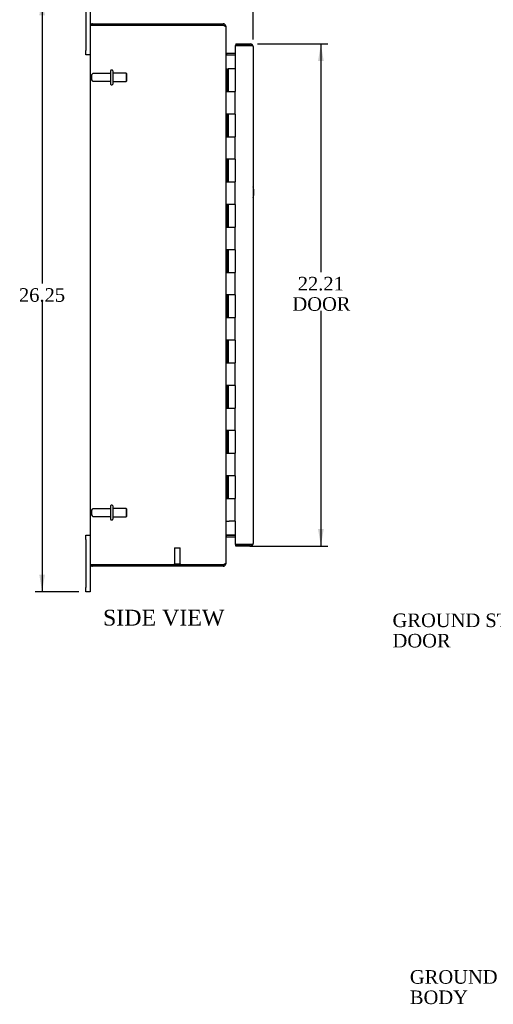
# Model space of a CAD drawing. Header units: inches. Extents: x 2 to 115, y 1 to 79.
# Tile 1 of 8: x 3 to 24, y 4 to 48. Entities that reach past the tile are written whole.
import ezdxf
from ezdxf.enums import TextEntityAlignment as Align

# ---------------------------------------------------------------- set-up
doc = ezdxf.new("R2010")
doc.units = ezdxf.units.IN
doc.header["$MEASUREMENT"] = 0
for name, color, linetype in [('COM40153-1', 7, 'CONTINUOUS'), ('COM48430', 7, 'CONTINUOUS'), ('COM71780-10', 7, 'CONTINUOUS'), ('DEFAULT', 7, 'CONTINUOUS'), ('FET07710', 7, 'CONTINUOUS'), ('HNG10620-20B', 7, 'CONTINUOUS'), ('HNG10620-20C', 7, 'CONTINUOUS'), ('STD21878', 7, 'CONTINUOUS'), ('STD26094', 7, 'CONTINUOUS')]:
    doc.layers.add(name, color=color, linetype=linetype)
doc.styles.add('SEACAD_TIMES_NEW_ROMAN', font='times.ttf')

# ---------------------------------------------------------------- blocks, each defined once
blk = doc.blocks.new('SEANNOT_GROUP1')
at = {"layer": 'DEFAULT', "linetype": 'Continuous'}
blk.add_hatch(color=136, dxfattribs=at).paths.add_polyline_path([(31.39, 8.253), (31.933, 8.785), (31.247, 8.458)])
at = {"layer": 'DEFAULT', "color": 136, "linetype": 'Continuous'}
blk.add_line((27.229, 5.492), (26.929, 5.492), dxfattribs=at)
blk.add_lwpolyline([(27.229, 5.492), (31.933, 8.785)], dxfattribs=at)
at = {"layer": 'DEFAULT', "color": 136, "linetype": 'Continuous', "style": 'SEACAD_TIMES_NEW_ROMAN'}
for s, p in [('GROUND STUD', (20.363, 5.792)), ('BODY', (20.363, 4.892))]:
    blk.add_text(s, height=0.6, dxfattribs=at).set_placement(p, align=Align.TOP_LEFT)
blk = doc.blocks.new('SEANNOT_GROUP2')
at = {"layer": 'DEFAULT', "linetype": 'Continuous'}
blk.add_hatch(color=136, dxfattribs=at).paths.add_polyline_path([(31.175, 25.895), (31.611, 26.518), (30.997, 26.07)])
at = {"layer": 'DEFAULT', "color": 136, "linetype": 'Continuous'}
blk.add_line((26.462, 21.265), (26.162, 21.265), dxfattribs=at)
blk.add_lwpolyline([(26.462, 21.265), (31.611, 26.518)], dxfattribs=at)
at = {"layer": 'DEFAULT', "color": 136, "linetype": 'Continuous', "style": 'SEACAD_TIMES_NEW_ROMAN'}
for s, p in [('GROUND STUD', (19.597, 21.565)), ('DOOR', (19.597, 20.665))]:
    blk.add_text(s, height=0.6, dxfattribs=at).set_placement(p, align=Align.TOP_LEFT)
blk = doc.blocks.new('GDIMGGROUP5')
at = {"layer": 'DEFAULT', "linetype": 'Continuous'}
for points in [[(6.969, 50.326), (6.219, 50.201), (6.969, 50.076)], [(12.679, 50.326), (12.679, 50.076), (13.429, 50.201)]]:
    blk.add_hatch(color=136, dxfattribs=at).paths.add_polyline_path(points)
at = {"layer": 'DEFAULT', "color": 136, "linetype": 'Continuous'}
for p, q in [((6.219, 48.89), (6.219, 50.501)), ((6.219, 50.201), (8.818, 50.201)), ((10.83, 50.201), (13.429, 50.201)), ((13.429, 46.947), (13.429, 50.501))]:
    blk.add_line(p, q, dxfattribs=at)
at = {"layer": 'DEFAULT', "color": 136, "linetype": 'Continuous', "style": 'SEACAD_TIMES_NEW_ROMAN'}
blk.add_text('7.21', height=0.6, dxfattribs=at).set_placement((9.028, 50.501), align=Align.TOP_LEFT)
blk = doc.blocks.new('GDIMGGROUP6')
at = {"layer": 'DEFAULT', "linetype": 'Continuous'}
for points in [[(3.976, 48.028), (4.226, 48.028), (4.101, 48.778)], [(3.976, 23.278), (4.101, 22.528), (4.226, 23.278)]]:
    blk.add_hatch(color=136, dxfattribs=at).paths.add_polyline_path(points)
at = {"layer": 'DEFAULT', "color": 136, "linetype": 'Continuous'}
for p, q in [((5.732, 48.778), (3.801, 48.778)), ((4.101, 48.778), (4.101, 36.163)), ((4.101, 35.353), (4.101, 22.528)), ((5.732, 22.528), (3.801, 22.528))]:
    blk.add_line(p, q, dxfattribs=at)
at = {"layer": 'DEFAULT', "color": 136, "linetype": 'Continuous', "style": 'SEACAD_TIMES_NEW_ROMAN'}
blk.add_text('26.25', height=0.6, dxfattribs=at).set_placement((3.078, 35.953), align=Align.TOP_LEFT)
blk = doc.blocks.new('GDIMGGROUP21')
at = {"layer": 'DEFAULT', "linetype": 'Continuous'}
for points in [[(16.553, 46.005), (16.428, 46.755), (16.303, 46.005)], [(16.553, 25.3), (16.303, 25.3), (16.428, 24.55)]]:
    blk.add_hatch(color=136, dxfattribs=at).paths.add_polyline_path(points)
at = {"layer": 'DEFAULT', "color": 136, "linetype": 'Continuous'}
for p, q in [((13.621, 46.755), (16.728, 46.755)), ((16.428, 46.755), (16.428, 36.665)), ((16.428, 34.955), (16.428, 24.55)), ((13.291, 24.55), (16.728, 24.55))]:
    blk.add_line(p, q, dxfattribs=at)
at = {"layer": 'DEFAULT', "color": 136, "linetype": 'Continuous', "style": 'SEACAD_TIMES_NEW_ROMAN'}
for s, p in [('22.21', (15.405, 36.455)), ('DOOR', (15.17, 35.555))]:
    blk.add_text(s, height=0.6, dxfattribs=at).set_placement(p, align=Align.TOP_LEFT)

msp = doc.modelspace()

# ---------------------------------------------------------------- linework, layer by layer
at = {"layer": 'COM40153-1', "color": 7}
msp.add_arc((12.719, 40.193), 0.75, 341.2031, 18.7969, dxfattribs=at)
at = {"layer": 'COM48430', "color": 7}
for p, q in [((6.219, 47.545), (6.219, 23.761)), ((6.327, 47.581), (6.225, 47.581)), ((6.225, 47.581), (6.327, 47.581)), ((6.327, 47.653), (12.111, 47.653)), ((12.111, 47.581), (6.327, 47.581)), ((6.327, 47.581), (12.111, 47.581)), ((12.111, 47.581), (12.111, 47.653)), ((12.195, 47.545), (12.219, 47.545)), ((12.219, 47.545), (12.219, 47.521)), ((12.219, 47.519), (12.219, 23.787)), ((12.255, 46.35), (12.255, 46.278)), ((12.255, 46.35), (12.634, 46.35)), ((12.255, 46.278), (12.634, 46.278)), ((12.634, 46.264), (12.255, 46.264)), ((12.255, 25.041), (12.634, 25.041)), ((12.255, 25.028), (12.634, 25.028)), ((12.255, 24.956), (12.255, 25.028)), ((12.255, 24.956), (12.634, 24.956)), ((6.327, 23.725), (6.225, 23.725)), ((6.225, 23.725), (6.327, 23.725)), ((6.327, 23.725), (12.111, 23.725)), ((12.111, 23.725), (6.327, 23.725)), ((12.111, 23.653), (6.327, 23.653)), ((12.111, 23.725), (12.111, 23.653)), ((12.195, 23.761), (12.219, 23.761)), ((12.219, 23.785), (12.219, 23.761))]:
    msp.add_line(p, q, dxfattribs=at)
for centre, radius, start, end in [((6.327, 47.545), 0.108, 160.5288, 180), ((6.327, 47.545), 0.108, 90, 160.5288), ((12.111, 47.545), 0.108, 0, 90), ((12.111, 47.545), 0.036, 51.2767, 90), ((12.255, 46.386), 0.036, 180, 270), ((12.255, 46.386), 0.108, 259.6031, 270), ((12.255, 24.92), 0.036, 90, 180), ((12.255, 24.92), 0.108, 90, 100.3965), ((6.327, 23.761), 0.108, 180, 199.4712), ((6.327, 23.761), 0.108, 199.4712, 270), ((12.111, 23.761), 0.108, 270, 360), ((12.111, 23.761), 0.036, 270, 308.7233)]:
    msp.add_arc(centre, radius, start, end, dxfattribs=at)
for centre, start_param, end_param in [((6.327, 47.545), 2.801756, 3.141593), ((6.327, 23.761), 3.141593, 3.48143)]:
    msp.add_ellipse(centre, major_axis=(0.108, 0), ratio=0.997813, start_param=start_param, end_param=end_param, dxfattribs=at)
for points, knots in [([(12.111, 47.581), (12.125, 47.576), (12.139, 47.57), (12.165, 47.56), (12.177, 47.555), (12.197, 47.545), (12.205, 47.54), (12.216, 47.529), (12.219, 47.524), (12.219, 47.519)], [0, 0, 0, 0, 0.25, 0.25, 0.5, 0.5, 0.75, 0.75, 1, 1, 1, 1]), ([(12.219, 46.368), (12.219, 46.357), (12.219, 46.347), (12.222, 46.327), (12.223, 46.316), (12.227, 46.302), (12.228, 46.297), (12.232, 46.288), (12.234, 46.283), (12.238, 46.275), (12.241, 46.272), (12.246, 46.268), (12.248, 46.266), (12.251, 46.265), (12.253, 46.265), (12.255, 46.264)], [0, 0, 0, 0, 0.25, 0.25, 0.5, 0.5, 0.625, 0.625, 0.75, 0.75, 0.875, 0.875, 0.9375, 0.9375, 1, 1, 1, 1]), ([(12.255, 25.041), (12.253, 25.041), (12.251, 25.041), (12.248, 25.039), (12.246, 25.038), (12.241, 25.034), (12.238, 25.03), (12.234, 25.022), (12.232, 25.018), (12.228, 25.009), (12.227, 25.004), (12.223, 24.989), (12.222, 24.979), (12.219, 24.959), (12.219, 24.948), (12.219, 24.938)], [0, 0, 0, 0, 0.0625, 0.0625, 0.125, 0.125, 0.25, 0.25, 0.375, 0.375, 0.5, 0.5, 0.75, 0.75, 1, 1, 1, 1]), ([(12.219, 23.787), (12.219, 23.781), (12.216, 23.776), (12.205, 23.766), (12.197, 23.761), (12.177, 23.751), (12.165, 23.745), (12.139, 23.735), (12.125, 23.73), (12.111, 23.725)], [0, 0, 0, 0, 0.25, 0.25, 0.5, 0.5, 0.75, 0.75, 1, 1, 1, 1])]:
    msp.add_open_spline(points, degree=3, knots=knots, dxfattribs=at)
at = {"layer": 'COM71780-10', "color": 7}
for p, q in [((13.321, 46.683), (12.634, 46.683)), ((12.634, 46.683), (12.634, 45.653)), ((12.662, 46.755), (12.662, 46.683)), ((12.662, 46.755), (13.321, 46.755)), ((12.662, 46.683), (13.321, 46.683)), ((13.423, 46.683), (13.321, 46.683)), ((13.321, 46.683), (13.423, 46.683)), ((13.429, 46.647), (13.429, 24.658)), ((12.634, 25.653), (12.634, 24.622)), ((12.634, 24.622), (13.321, 24.622)), ((12.662, 24.55), (12.662, 24.622)), ((13.321, 24.622), (12.662, 24.622)), ((13.321, 24.55), (12.662, 24.55)), ((13.321, 24.622), (13.423, 24.622)), ((13.423, 24.622), (13.321, 24.622))]:
    msp.add_line(p, q, dxfattribs=at)
for centre, start, end in [((13.321, 46.647), 19.4712, 90), ((13.321, 46.647), 0, 19.4712), ((13.321, 24.658), 270, 340.5288), ((13.321, 24.658), 340.5288, 360)]:
    msp.add_arc(centre, 0.108, start, end, dxfattribs=at)
for centre, start_param, end_param in [((13.321, 46.647), 3.141593, 3.48143), ((13.321, 24.658), 2.801756, 3.141593)]:
    msp.add_ellipse(centre, major_axis=(-0.108, 0), ratio=0.997813, start_param=start_param, end_param=end_param, dxfattribs=at)
at = {"layer": 'FET07710', "color": 7}
for p, q in [((6.032, 48.59), (6.032, 46.465)), ((6.219, 48.59), (6.219, 47.545)), ((6.032, 46.278), (6.032, 46.465)), ((6.219, 46.278), (6.032, 46.278)), ((6.032, 24.84), (6.032, 25.028)), ((6.032, 25.028), (6.219, 25.028)), ((6.032, 24.84), (6.032, 22.715)), ((6.219, 23.761), (6.219, 22.715)), ((6.032, 22.528), (6.032, 22.715)), ((6.219, 22.715), (6.219, 22.528)), ((6.219, 22.528), (6.032, 22.528))]:
    msp.add_line(p, q, dxfattribs=at)
at = {"layer": 'HNG10620-20B', "color": 7}
for p, q in [((12.219, 45.653), (12.245, 45.653)), ((12.245, 45.653), (12.263, 45.653)), ((12.263, 45.653), (12.305, 45.653)), ((12.263, 45.653), (12.263, 44.653)), ((12.305, 45.653), (12.305, 44.653)), ((12.263, 44.653), (12.371, 44.653)), ((12.371, 44.653), (12.634, 44.653)), ((12.634, 43.653), (12.634, 44.653)), ((12.371, 43.653), (12.263, 43.653)), ((12.263, 43.653), (12.263, 42.653)), ((12.305, 43.653), (12.305, 42.653)), ((12.634, 43.653), (12.371, 43.653)), ((12.263, 42.653), (12.371, 42.653)), ((12.371, 42.653), (12.634, 42.653)), ((12.634, 41.653), (12.634, 42.653)), ((12.371, 41.653), (12.263, 41.653)), ((12.263, 41.653), (12.263, 40.653)), ((12.305, 41.653), (12.305, 40.653)), ((12.634, 41.653), (12.371, 41.653)), ((12.263, 40.653), (12.371, 40.653)), ((12.371, 40.653), (12.634, 40.653)), ((12.634, 39.653), (12.634, 40.653)), ((12.371, 39.653), (12.263, 39.653)), ((12.263, 39.653), (12.263, 38.653)), ((12.305, 39.653), (12.305, 38.653)), ((12.634, 39.653), (12.371, 39.653)), ((12.263, 38.653), (12.371, 38.653)), ((12.371, 38.653), (12.634, 38.653)), ((12.634, 37.653), (12.634, 38.653)), ((12.371, 37.653), (12.263, 37.653)), ((12.263, 37.653), (12.263, 36.653)), ((12.305, 37.653), (12.305, 36.653)), ((12.634, 37.653), (12.371, 37.653)), ((12.263, 36.653), (12.371, 36.653)), ((12.371, 36.653), (12.634, 36.653)), ((12.634, 35.653), (12.634, 36.653)), ((12.371, 35.653), (12.263, 35.653)), ((12.263, 35.653), (12.263, 34.653)), ((12.305, 35.653), (12.305, 34.653)), ((12.634, 35.653), (12.371, 35.653)), ((12.263, 34.653), (12.371, 34.653)), ((12.371, 34.653), (12.634, 34.653)), ((12.634, 33.653), (12.634, 34.653)), ((12.371, 33.653), (12.263, 33.653)), ((12.263, 33.653), (12.263, 32.653)), ((12.305, 33.653), (12.305, 32.653)), ((12.634, 33.653), (12.371, 33.653)), ((12.263, 32.653), (12.371, 32.653)), ((12.371, 32.653), (12.634, 32.653)), ((12.634, 31.653), (12.634, 32.653)), ((12.371, 31.653), (12.263, 31.653)), ((12.263, 31.653), (12.263, 30.653)), ((12.305, 31.653), (12.305, 30.653)), ((12.634, 31.653), (12.371, 31.653)), ((12.263, 30.653), (12.371, 30.653)), ((12.371, 30.653), (12.634, 30.653)), ((12.634, 29.653), (12.634, 30.653)), ((12.371, 29.653), (12.263, 29.653)), ((12.263, 29.653), (12.263, 28.653)), ((12.305, 29.653), (12.305, 28.653)), ((12.634, 29.653), (12.371, 29.653)), ((12.263, 28.653), (12.371, 28.653)), ((12.371, 28.653), (12.634, 28.653)), ((12.634, 27.653), (12.634, 28.653)), ((12.371, 27.653), (12.263, 27.653)), ((12.263, 27.653), (12.263, 26.653)), ((12.305, 27.653), (12.305, 26.653)), ((12.634, 27.653), (12.371, 27.653)), ((12.263, 26.653), (12.371, 26.653)), ((12.371, 26.653), (12.634, 26.653)), ((12.634, 25.653), (12.634, 26.653)), ((12.219, 25.653), (12.245, 25.653)), ((12.245, 25.653), (12.371, 25.653)), ((12.634, 25.653), (12.371, 25.653))]:
    msp.add_line(p, q, dxfattribs=at)
at = {"layer": 'HNG10620-20C', "color": 7}
for p, q in [((12.634, 45.653), (12.326, 45.653)), ((12.326, 45.653), (12.326, 44.653)), ((12.634, 45.653), (12.634, 44.653)), ((12.371, 44.653), (12.634, 44.653)), ((12.634, 43.653), (12.634, 44.653)), ((12.326, 43.653), (12.326, 42.653)), ((12.634, 43.653), (12.371, 43.653)), ((12.634, 43.653), (12.634, 42.653)), ((12.371, 42.653), (12.634, 42.653)), ((12.634, 41.653), (12.634, 42.653)), ((12.326, 41.653), (12.326, 40.653)), ((12.634, 41.653), (12.371, 41.653)), ((12.634, 41.653), (12.634, 40.653)), ((12.371, 40.653), (12.634, 40.653)), ((12.634, 39.653), (12.634, 40.653)), ((12.326, 39.653), (12.326, 38.653)), ((12.634, 39.653), (12.371, 39.653)), ((12.634, 39.653), (12.634, 38.653)), ((12.371, 38.653), (12.634, 38.653)), ((12.634, 37.653), (12.634, 38.653)), ((12.326, 37.653), (12.326, 36.653)), ((12.634, 37.653), (12.371, 37.653)), ((12.634, 37.653), (12.634, 36.653)), ((12.371, 36.653), (12.634, 36.653)), ((12.634, 35.653), (12.634, 36.653)), ((12.326, 35.653), (12.326, 34.653)), ((12.634, 35.653), (12.371, 35.653)), ((12.634, 35.653), (12.634, 34.653)), ((12.371, 34.653), (12.634, 34.653)), ((12.634, 33.653), (12.634, 34.653)), ((12.326, 33.653), (12.326, 32.653)), ((12.634, 33.653), (12.371, 33.653)), ((12.634, 33.653), (12.634, 32.653)), ((12.371, 32.653), (12.634, 32.653)), ((12.634, 31.653), (12.634, 32.653)), ((12.326, 31.653), (12.326, 30.653)), ((12.634, 31.653), (12.371, 31.653)), ((12.634, 31.653), (12.634, 30.653)), ((12.371, 30.653), (12.634, 30.653)), ((12.634, 29.653), (12.634, 30.653)), ((12.326, 29.653), (12.326, 28.653)), ((12.634, 29.653), (12.371, 29.653)), ((12.634, 29.653), (12.634, 28.653)), ((12.371, 28.653), (12.634, 28.653)), ((12.634, 27.653), (12.634, 28.653)), ((12.326, 27.653), (12.326, 26.653)), ((12.634, 27.653), (12.371, 27.653)), ((12.634, 27.653), (12.634, 26.653)), ((12.371, 26.653), (12.634, 26.653)), ((12.634, 25.653), (12.634, 26.653))]:
    msp.add_line(p, q, dxfattribs=at)
at = {"layer": 'STD21878', "color": 7}
for p, q in [((9.962, 24.475), (10.212, 24.475)), ((9.962, 24.475), (9.962, 23.756)), ((10.212, 23.756), (10.212, 24.475)), ((9.946, 23.756), (10.227, 23.756)), ((9.946, 23.756), (9.946, 23.725)), ((9.946, 23.725), (9.946, 23.725)), ((10.227, 23.725), (10.227, 23.756)), ((10.227, 23.725), (10.227, 23.725))]:
    msp.add_line(p, q, dxfattribs=at)
at = {"layer": 'STD26094', "color": 7}
for p, q in [((6.291, 45.383), (6.291, 45.173)), ((7.128, 45.443), (6.351, 45.443)), ((7.128, 45.573), (7.128, 44.983)), ((7.198, 45.603), (7.158, 45.603)), ((7.228, 45.573), (7.228, 44.983)), ((7.815, 45.465), (7.228, 45.465)), ((7.815, 45.465), (7.815, 45.09)), ((7.853, 45.428), (7.815, 45.465)), ((7.853, 45.128), (7.853, 45.428)), ((6.351, 45.113), (7.128, 45.113)), ((7.158, 44.953), (7.198, 44.953)), ((7.228, 45.09), (7.815, 45.09)), ((7.815, 45.09), (7.853, 45.128)), ((6.291, 26.133), (6.291, 25.923)), ((7.128, 26.193), (6.351, 26.193)), ((7.128, 26.323), (7.128, 25.733)), ((7.198, 26.353), (7.158, 26.353)), ((7.228, 26.323), (7.228, 25.733)), ((7.815, 26.215), (7.228, 26.215)), ((7.815, 26.215), (7.815, 25.84)), ((7.853, 26.178), (7.815, 26.215)), ((7.853, 25.878), (7.853, 26.178)), ((6.351, 25.863), (7.128, 25.863)), ((7.158, 25.703), (7.198, 25.703)), ((7.228, 25.84), (7.815, 25.84)), ((7.815, 25.84), (7.853, 25.878))]:
    msp.add_line(p, q, dxfattribs=at)
for centre, radius, start, end in [((6.351, 45.383), 0.06, 90, 180), ((7.158, 45.573), 0.03, 90, 180), ((7.198, 45.573), 0.03, 0, 90), ((6.351, 45.173), 0.06, 180, 270), ((7.158, 44.983), 0.03, 180, 270), ((7.198, 44.983), 0.03, 270, 0), ((6.351, 26.133), 0.06, 90, 180), ((7.158, 26.323), 0.03, 90, 180), ((7.198, 26.323), 0.03, 0, 90), ((6.351, 25.923), 0.06, 180, 270), ((7.158, 25.733), 0.03, 180, 270), ((7.198, 25.733), 0.03, 270, 0)]:
    msp.add_arc(centre, radius, start, end, dxfattribs=at)

# ---------------------------------------------------------------- block references
at = {"layer": 'DEFAULT', "color": 7}
for name in ['GDIMGGROUP5', 'GDIMGGROUP6', 'GDIMGGROUP21', 'SEANNOT_GROUP2', 'SEANNOT_GROUP1']:
    msp.add_blockref(name, (0, 0), dxfattribs=at)

# ---------------------------------------------------------------- texts
at = {"layer": 'DEFAULT', "color": 7, "style": 'SEACAD_TIMES_NEW_ROMAN'}
msp.add_text('SIDE VIEW', height=0.7, dxfattribs=at).set_placement((6.793, 21.732), align=Align.TOP_LEFT)

doc.saveas('drawing.dxf')
